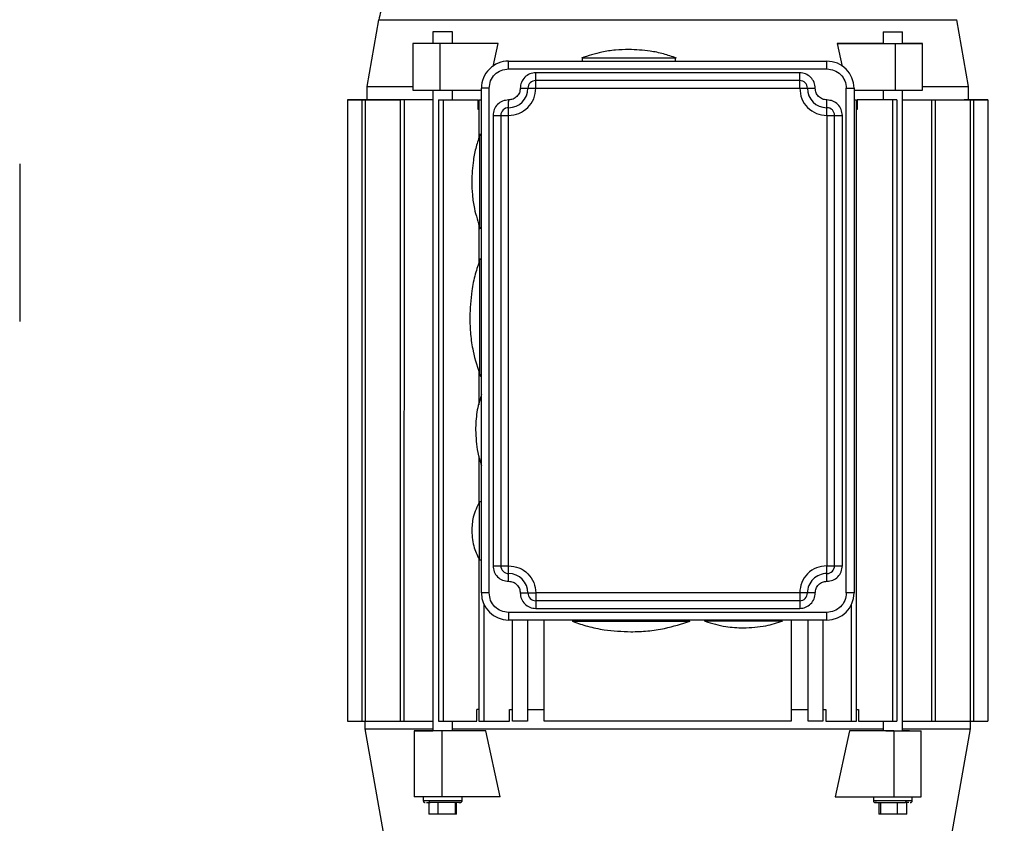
# Model space of a CAD drawing. Header units: inches. Extents: x 170 to 312, y 215 to 248.
# Tile 89 of 256: x 176.238 to 176.862, y 243.291 to 243.801. Entities that reach past the tile are written whole.
import ezdxf

# ---------------------------------------------------------------- set-up
doc = ezdxf.new("R2010")
doc.units = ezdxf.units.IN
doc.header["$LTSCALE"] = 0.25
doc.header["$MEASUREMENT"] = 0
doc.linetypes.add('PHANTOM2', pattern=[1.25, 0.625, -0.125, 0.125, -0.125, 0.125, -0.125])
for name, color, linetype in [('ANNOTATIONS', 1, 'Continuous'), ('HIDDEN', 6, 'PHANTOM2'), ('STANDARD MOTOR LH', 7, 'Continuous')]:
    doc.layers.add(name, color=color, linetype=linetype)
doc.styles.add('ARIAL', font='arial.ttf', dxfattribs={"height": 0.09375})
doc.dimstyles.new('STANDARD$0', dxfattribs={"dimtxt": 0.09375, "dimasz": 0.09375, "dimexe": 0.03125, "dimexo": 0.046875, "dimgap": 0.09, "dimtad": 0, "dimtih": 1, "dimtoh": 1, "dimdec": 4, "dimzin": 0, "dimdsep": 46, "dimtxsty": 'ARIAL', "dimcen": 0.09, "dimadec": 0, "dimazin": 0, "dimtfac": 1, "dimtdec": 4, "dimtofl": 0, "dimtmove": 0, "dimatfit": 1, "dimfxl": 1, "dimtolj": 1, "dimtzin": 0, "dimarcsym": 0})

# ---------------------------------------------------------------- blocks, each defined once
blk = doc.blocks.new('*D21')
at = {"layer": 'ANNOTATIONS', "color": 0, "lineweight": -2, "transparency": 16777216}
for p, q in [((176.23789, 244.66855), (176.23789, 245.27617)), ((177.43857, 243.2753), (177.43857, 245.27617)), ((176.33164, 245.24492), (176.65713, 245.24492)), ((177.34482, 245.24492), (177.01933, 245.24492))]:
    blk.add_line(p, q, dxfattribs=at)
at = {"layer": 'ANNOTATIONS', "color": 0, "transparency": 16777216}
for points in [[(176.33164, 245.26055), (176.33164, 245.2293), (176.23789, 245.24492)], [(177.34482, 245.26055), (177.34482, 245.2293), (177.43857, 245.24492)]]:
    blk.add_solid(points, dxfattribs=at)
at = {"layer": 'defpoints', "color": 0, "transparency": 16777216}
for p in [(176.23789, 245.24492), (176.23789, 244.62168), (177.43857, 243.22842)]:
    blk.add_point(p, dxfattribs=at)
at = {"layer": 'ANNOTATIONS', "color": 0, "transparency": 16777216, "insert": (176.83823, 245.24492), "char_height": 0.09375, "attachment_point": 5, "style": 'ARIAL'}
blk.add_mtext('\\A1;20"', dxfattribs=at)
blk = doc.blocks.new('*D22')
at = {"layer": 'ANNOTATIONS', "color": 0, "lineweight": -2, "transparency": 16777216}
for p, q in [((176.37607, 244.27329), (176.37607, 244.84246)), ((177.43857, 243.2753), (177.43857, 244.84246)), ((176.46982, 244.81121), (176.62221, 244.81121)), ((177.34482, 244.81121), (177.19243, 244.81121))]:
    blk.add_line(p, q, dxfattribs=at)
at = {"layer": 'ANNOTATIONS', "color": 0, "transparency": 16777216}
for points in [[(176.46982, 244.82683), (176.46982, 244.79558), (176.37607, 244.81121)], [(177.34482, 244.82683), (177.34482, 244.79558), (177.43857, 244.81121)]]:
    blk.add_solid(points, dxfattribs=at)
at = {"layer": 'defpoints', "color": 0, "transparency": 16777216}
for p in [(177.43857, 244.81121), (176.37607, 244.22641), (177.43857, 243.22842)]:
    blk.add_point(p, dxfattribs=at)
at = {"layer": 'ANNOTATIONS', "color": 0, "transparency": 16777216, "insert": (176.90732, 244.81121), "char_height": 0.09375, "attachment_point": 5, "style": 'ARIAL'}
blk.add_mtext('\\A1;17 3/8"', dxfattribs=at)

msp = doc.modelspace()

# ---------------------------------------------------------------- linework, layer by layer
at = {"layer": 'HIDDEN'}
msp.add_line((176.23789, 244.62168), (176.23789, 243.59099), dxfattribs=at)
at = {"layer": 'STANDARD MOTOR LH'}
for p, q in [((176.46545, 243.80056), (176.45801, 243.75832)), ((176.8394, 243.75832), (176.83196, 243.80056)), ((176.49988, 243.79277), (176.49988, 243.78539)), ((176.51218, 243.79277), (176.49988, 243.79277)), ((176.51218, 243.78539), (176.51218, 243.79277)), ((176.78523, 243.79277), (176.78523, 243.78539)), ((176.78523, 243.79277), (176.79753, 243.79277)), ((176.79753, 243.78539), (176.79753, 243.79277)), ((176.54125, 243.78539), (176.48714, 243.78539)), ((176.48714, 243.78539), (176.48714, 243.75586)), ((176.50454, 243.75586), (176.50454, 243.78539)), ((176.53806, 243.77087), (176.54125, 243.78539)), ((176.78523, 243.78539), (176.75616, 243.78539)), ((176.75616, 243.78539), (176.75935, 243.77087)), ((176.75616, 243.78539), (176.79287, 243.78539)), ((176.78523, 243.78539), (176.81027, 243.78539)), ((176.79287, 243.78539), (176.79287, 243.75586)), ((176.80043, 243.78539), (176.79753, 243.78539)), ((176.81027, 243.78539), (176.80043, 243.78539)), ((176.81027, 243.75586), (176.81027, 243.78539)), ((176.54782, 243.76939), (176.54782, 243.77431)), ((176.54782, 243.77431), (176.74959, 243.77431)), ((176.59457, 243.77648), (176.59457, 243.77431)), ((176.65363, 243.77431), (176.65363, 243.77648)), ((176.74959, 243.76939), (176.74959, 243.77431)), ((176.54782, 243.76939), (176.74959, 243.76939)), ((176.73237, 243.76693), (176.56504, 243.76693)), ((176.56504, 243.76164), (176.56504, 243.76693)), ((176.73237, 243.75709), (176.73237, 243.76693)), ((176.73237, 243.76201), (176.56504, 243.76201)), ((176.45801, 243.75832), (176.45801, 243.74971)), ((176.4913, 243.75586), (176.53059, 243.75586)), ((176.49988, 243.75586), (176.49988, 243.34986)), ((176.51218, 243.74971), (176.51218, 243.75586)), ((176.53552, 243.75709), (176.53059, 243.75709)), ((176.53059, 243.43721), (176.53059, 243.75709)), ((176.53551, 243.43721), (176.53552, 243.75709)), ((176.5552, 243.75709), (176.56504, 243.75709)), ((176.56504, 243.75709), (176.73237, 243.75709)), ((176.73237, 243.75709), (176.74221, 243.75709)), ((176.76189, 243.43721), (176.76189, 243.75709)), ((176.76189, 243.75709), (176.76681, 243.75709)), ((176.76681, 243.75709), (176.76681, 243.43721)), ((176.76681, 243.75586), (176.79287, 243.75586)), ((176.76681, 243.75709), (176.76681, 243.75709)), ((176.78523, 243.75586), (176.78523, 243.74971)), ((176.79287, 243.75586), (176.81027, 243.75586)), ((176.79753, 243.34985), (176.79753, 243.75586)), ((176.8394, 243.74971), (176.8394, 243.75832)), ((176.4457, 243.74971), (176.4457, 243.35601)), ((176.48166, 243.74971), (176.4457, 243.74971)), ((176.4457, 243.74971), (176.47875, 243.74971)), ((176.49988, 243.74971), (176.4457, 243.74971)), ((176.4457, 243.74971), (176.45819, 243.74971)), ((176.4457, 243.74971), (176.4457, 243.74971)), ((176.45801, 243.74971), (176.4457, 243.74971)), ((176.45483, 243.74971), (176.45483, 243.35601)), ((176.45483, 243.74971), (176.45483, 243.74971)), ((176.45801, 243.74971), (176.45483, 243.74971)), ((176.45483, 243.74971), (176.45801, 243.74971)), ((176.45692, 243.74971), (176.45692, 243.35601)), ((176.47913, 243.74971), (176.47913, 243.35601)), ((176.48153, 243.74971), (176.48152, 243.35601)), ((176.50347, 243.74971), (176.50346, 243.35601)), ((176.50347, 243.74971), (176.52854, 243.74971)), ((176.50627, 243.74971), (176.50627, 243.35601)), ((176.52854, 243.74356), (176.52854, 243.74971)), ((176.52898, 243.74971), (176.53059, 243.74971)), ((176.52898, 243.74971), (176.52898, 243.7253)), ((176.54782, 243.73986), (176.54782, 243.74875)), ((176.74959, 243.74334), (176.74959, 243.74971)), ((176.76681, 243.74971), (176.76843, 243.74971)), ((176.76843, 243.35601), (176.76843, 243.74971)), ((176.76887, 243.74971), (176.76887, 243.74356)), ((176.79394, 243.74971), (176.76887, 243.74971)), ((176.79114, 243.74971), (176.79114, 243.35601)), ((176.79394, 243.74971), (176.79394, 243.35601)), ((176.79753, 243.74971), (176.85171, 243.74971)), ((176.81588, 243.74971), (176.81588, 243.35601)), ((176.81828, 243.74971), (176.81828, 243.35601)), ((176.83663, 243.74971), (176.83735, 243.74971)), ((176.83663, 243.74971), (176.83663, 243.74971)), ((176.85171, 243.74971), (176.83663, 243.74971)), ((176.83735, 243.74971), (176.85171, 243.74971)), ((176.85171, 243.74971), (176.83898, 243.74971)), ((176.84049, 243.74971), (176.84049, 243.35601)), ((176.84258, 243.74971), (176.84257, 243.35601)), ((176.85171, 243.74971), (176.8517, 243.35601)), ((176.85171, 243.74971), (176.85171, 243.74971)), ((176.52898, 243.74356), (176.52854, 243.74356)), ((176.76887, 243.74356), (176.76843, 243.74356)), ((176.53798, 243.73986), (176.53797, 243.45443)), ((176.53798, 243.73986), (176.54782, 243.73986)), ((176.5429, 243.73986), (176.5429, 243.45443)), ((176.54782, 243.45443), (176.54782, 243.73986)), ((176.74959, 243.73986), (176.75943, 243.73986)), ((176.74959, 243.73986), (176.74959, 243.45443)), ((176.75451, 243.45443), (176.75451, 243.73986)), ((176.75943, 243.45443), (176.75943, 243.73986)), ((176.53059, 243.72756), (176.52966, 243.72756)), ((176.52898, 243.67108), (176.52897, 243.64641)), ((176.52966, 243.66851), (176.53059, 243.66851)), ((176.53059, 243.64882), (176.5297, 243.64882)), ((176.52897, 243.57775), (176.52897, 243.55654)), ((176.5297, 243.575), (176.53059, 243.575)), ((176.52897, 243.52384), (176.52897, 243.49387)), ((176.53059, 243.49503), (176.52939, 243.49503)), ((176.52897, 243.45916), (176.52897, 243.35601)), ((176.52939, 243.45812), (176.53059, 243.45812)), ((176.53797, 243.45443), (176.54782, 243.45443)), ((176.54782, 243.44914), (176.54782, 243.45443)), ((176.74959, 243.45443), (176.75943, 243.45443)), ((176.74959, 243.44459), (176.74959, 243.45443)), ((176.53551, 243.43721), (176.53059, 243.43721)), ((176.5552, 243.43721), (176.56504, 243.43721)), ((176.73236, 243.43721), (176.56504, 243.43721)), ((176.56504, 243.43532), (176.56504, 243.42737)), ((176.74221, 243.43721), (176.73236, 243.43721)), ((176.76681, 243.43721), (176.76189, 243.43721)), ((176.5321, 243.43017), (176.53209, 243.35601)), ((176.73236, 243.43228), (176.56504, 243.43229)), ((176.76531, 243.35601), (176.76531, 243.43017)), ((176.74959, 243.4249), (176.54782, 243.4249)), ((176.56504, 243.42737), (176.73236, 243.42736)), ((176.74959, 243.41998), (176.74959, 243.4249)), ((176.74959, 243.41998), (176.54782, 243.41998)), ((176.55028, 243.35601), (176.55028, 243.41998)), ((176.55975, 243.41998), (176.55975, 243.35601)), ((176.57033, 243.35601), (176.57033, 243.41998)), ((176.58842, 243.41998), (176.58842, 243.41909)), ((176.66224, 243.41909), (176.66224, 243.41998)), ((176.67208, 243.41998), (176.67208, 243.41928)), ((176.72129, 243.41928), (176.72129, 243.41998)), ((176.72707, 243.41998), (176.72707, 243.35601)), ((176.73765, 243.35601), (176.73765, 243.41998)), ((176.74713, 243.41998), (176.74713, 243.35601)), ((176.52764, 243.35601), (176.52764, 243.36339)), ((176.52897, 243.36339), (176.52764, 243.36339)), ((176.54851, 243.35601), (176.54851, 243.36339)), ((176.54851, 243.36339), (176.55028, 243.36339)), ((176.55975, 243.36339), (176.57033, 243.36339)), ((176.72707, 243.36339), (176.73765, 243.36339)), ((176.74713, 243.36339), (176.74889, 243.36339)), ((176.74889, 243.36339), (176.74889, 243.35601)), ((176.76843, 243.36339), (176.76976, 243.36339)), ((176.76976, 243.36339), (176.76976, 243.35601)), ((176.4457, 243.35601), (176.49988, 243.35601)), ((176.45677, 243.35601), (176.45677, 243.35109)), ((176.50346, 243.35601), (176.52764, 243.35601)), ((176.51218, 243.34986), (176.51218, 243.35601)), ((176.52897, 243.35601), (176.54851, 243.35601)), ((176.55975, 243.35601), (176.55028, 243.35601)), ((176.72707, 243.35601), (176.57033, 243.35601)), ((176.74713, 243.35601), (176.73765, 243.35601)), ((176.74889, 243.35601), (176.76843, 243.35601)), ((176.76976, 243.35601), (176.79394, 243.35601)), ((176.78523, 243.35601), (176.78523, 243.34985)), ((176.79753, 243.35601), (176.8517, 243.35601)), ((176.84063, 243.35109), (176.84063, 243.35601)), ((176.45677, 243.35109), (176.46835, 243.28542)), ((176.48801, 243.34986), (176.48801, 243.30803)), ((176.53343, 243.34986), (176.48801, 243.34986)), ((176.48801, 243.34986), (176.49552, 243.34986)), ((176.49552, 243.34986), (176.49988, 243.34986)), ((176.50541, 243.34986), (176.50541, 243.30803)), ((176.54259, 243.30803), (176.53343, 243.34986)), ((176.76397, 243.34985), (176.75481, 243.30802)), ((176.78703, 243.34985), (176.76397, 243.34985)), ((176.792, 243.34985), (176.76397, 243.34985)), ((176.792, 243.34985), (176.792, 243.30802)), ((176.80189, 243.34985), (176.79753, 243.34985)), ((176.80189, 243.34985), (176.8094, 243.34985)), ((176.8094, 243.30802), (176.8094, 243.34985)), ((176.82905, 243.28542), (176.84063, 243.35109)), ((176.54259, 243.30803), (176.48801, 243.30803)), ((176.49372, 243.30803), (176.49372, 243.30557)), ((176.49372, 243.30557), (176.51833, 243.30557)), ((176.49582, 243.30433), (176.4982, 243.30433)), ((176.49719, 243.30433), (176.49719, 243.29695)), ((176.50307, 243.30433), (176.50307, 243.29695)), ((176.51386, 243.30433), (176.51386, 243.29695)), ((176.51487, 243.29695), (176.51487, 243.30433)), ((176.51833, 243.30557), (176.51833, 243.30803)), ((176.75481, 243.30802), (176.792, 243.30802)), ((176.77907, 243.30802), (176.77907, 243.30556)), ((176.77907, 243.30556), (176.80368, 243.30556)), ((176.78254, 243.30433), (176.78254, 243.29695)), ((176.78355, 243.30433), (176.78355, 243.29695)), ((176.792, 243.30802), (176.8094, 243.30802)), ((176.79433, 243.29695), (176.79433, 243.30433)), ((176.80021, 243.29695), (176.80022, 243.30433)), ((176.80368, 243.30556), (176.80368, 243.30802)), ((176.51487, 243.29695), (176.49719, 243.29695)), ((176.80021, 243.29695), (176.78254, 243.29695))]:
    msp.add_line(p, q, dxfattribs=at)
at = {"layer": 'STANDARD MOTOR LH', "flags": 128}
for points in [[(176.46545, 243.80056), (176.47627, 243.80056), (176.48096, 243.80056), (176.51582, 243.80056), (176.52484, 243.80056), (176.57785, 243.80056), (176.58968, 243.80056), (176.6645, 243.80056), (176.67706, 243.80056), (176.82923, 243.80056), (176.83097, 243.80056), (176.83196, 243.80056)], [(176.59457, 243.77648), (176.59635, 243.77648), (176.59853, 243.77648), (176.65363, 243.77648)], [(176.56504, 243.75709), (176.56504, 243.76118), (176.56504, 243.76164)], [(176.45801, 243.75832), (176.45848, 243.75832), (176.47493, 243.75832), (176.48092, 243.75832), (176.48714, 243.75832)], [(176.48714, 243.75586), (176.4892, 243.75586), (176.4913, 243.75586)], [(176.81027, 243.75832), (176.83182, 243.75832), (176.83512, 243.75832), (176.8394, 243.75832)], [(176.54782, 243.74971), (176.54782, 243.74875)], [(176.74959, 243.73986), (176.74959, 243.7426), (176.74959, 243.74334)], [(176.52966, 243.66851), (176.52966, 243.67542), (176.52966, 243.67905), (176.52966, 243.68794), (176.52966, 243.69291), (176.52966, 243.70316), (176.52966, 243.70813), (176.52966, 243.7128), (176.52966, 243.71701), (176.52966, 243.72756)], [(176.5297, 243.575), (176.5297, 243.57544), (176.5297, 243.57672), (176.5297, 243.58532), (176.5297, 243.58954), (176.5297, 243.59944), (176.5297, 243.60489), (176.5297, 243.6105), (176.5297, 243.61615), (176.5297, 243.62701), (176.5297, 243.63198), (176.5297, 243.64039), (176.5297, 243.64364), (176.5297, 243.64882)], [(176.52939, 243.45812), (176.52939, 243.46793), (176.52939, 243.47164), (176.52939, 243.47956), (176.52939, 243.48341), (176.52939, 243.49407), (176.52939, 243.49492), (176.52939, 243.49503)], [(176.54782, 243.44459), (176.54782, 243.44868), (176.54782, 243.44914)], [(176.56504, 243.43721), (176.56504, 243.43625), (176.56504, 243.43532)], [(176.73236, 243.43721), (176.73236, 243.43084), (176.73236, 243.4301), (176.73236, 243.42736)], [(176.54782, 243.4249), (176.54782, 243.42302), (176.54782, 243.42217), (176.54782, 243.41998)], [(176.66224, 243.41909), (176.66052, 243.41909), (176.6584, 243.41909), (176.64296, 243.41909), (176.6378, 243.41909), (176.58842, 243.41909)], [(176.72129, 243.41928), (176.68864, 243.41928), (176.68438, 243.41928), (176.67208, 243.41928)], [(176.72707, 243.36339), (176.73242, 243.36339), (176.73417, 243.36339)], [(176.45677, 243.35109), (176.46657, 243.35109), (176.47107, 243.35109), (176.49988, 243.35109)], [(176.51218, 243.35109), (176.5671, 243.35109), (176.57901, 243.35109), (176.64222, 243.35109), (176.65518, 243.35109), (176.78523, 243.35109)], [(176.78703, 243.34985), (176.78902, 243.34985), (176.8094, 243.34985)], [(176.79753, 243.35109), (176.84039, 243.35109), (176.84063, 243.35109)]]:
    msp.add_lwpolyline(points, dxfattribs=at)
at = {"layer": 'STANDARD MOTOR LH'}
for centre, radius, start, end in [((176.54782, 243.75709), 0.01722, 89.99968, 179.99968), ((176.74959, 243.75709), 0.01722, 359.99968, 89.99968), ((176.56504, 243.75709), 0.00492, 89.99968, 179.99968), ((176.73237, 243.75709), 0.00492, 359.99968, 89.99968), ((176.54782, 243.75709), 0.0123, 269.99968, 359.99968), ((176.74959, 243.75709), 0.0123, 179.99968, 269.99968), ((176.54782, 243.73986), 0.00492, 89.99968, 179.99968), ((176.74959, 243.73986), 0.00492, 359.99968, 89.99968), ((176.54782, 243.45443), 0.00492, 179.99968, 269.99968), ((176.74959, 243.45443), 0.00492, 269.99968, 359.99968), ((176.54782, 243.43721), 0.0123, 359.99968, 89.99968), ((176.74959, 243.43721), 0.0123, 89.99968, 179.99968), ((176.54782, 243.43721), 0.01722, 179.99968, 269.99968), ((176.56504, 243.43721), 0.00492, 179.99968, 269.99968), ((176.73236, 243.43721), 0.00492, 269.99968, 359.99968), ((176.74959, 243.43721), 0.01722, 269.99968, 359.99968), ((176.49842, 243.30541), 0.0011, 171.92391, 258.6075), ((176.79899, 243.30541), 0.0011, 281.39607, 8.06798)]:
    msp.add_arc(centre, radius, start, end, dxfattribs=at)
for points, knots in [([(176.49938, 243.83903), (176.49626, 243.83786), (176.48989, 243.83547), (176.48142, 243.82944), (176.47387, 243.82133), (176.46809, 243.81155), (176.46637, 243.80404), (176.46557, 243.80053)], [0, 0, 0, 0, 0.185272, 0.377512, 0.572722, 0.800484, 1, 1, 1, 1]), ([(176.6241, 243.7817), (176.62124, 243.78161), (176.6155, 243.78144), (176.60533, 243.77992), (176.5983, 243.77765), (176.59401, 243.77627)], [0, 0, 0, 0, 0.279602, 0.560305, 1, 1, 1, 1]), ([(176.65419, 243.77627), (176.65148, 243.77719), (176.64604, 243.77903), (176.63599, 243.78116), (176.6286, 243.78149), (176.6241, 243.7817)], [0, 0, 0, 0, 0.279606, 0.560311, 1, 1, 1, 1]), ([(176.53552, 243.75709), (176.5357, 243.7587), (176.53607, 243.76193), (176.53892, 243.76599), (176.54298, 243.76884), (176.54621, 243.76921), (176.54782, 243.76939)], [0, 0, 0, 0, 0.2499879, 0.4999995, 0.7499993, 1, 1, 1, 1]), ([(176.56504, 243.76693), (176.56375, 243.76678), (176.56117, 243.76649), (176.55792, 243.76421), (176.55564, 243.76096), (176.55535, 243.75838), (176.5552, 243.75709)], [0, 0, 0, 0, 0.250002, 0.499982, 0.749981, 1, 1, 1, 1]), ([(176.74221, 243.75709), (176.74206, 243.75838), (176.74176, 243.76096), (176.73949, 243.76421), (176.73624, 243.76649), (176.73366, 243.76678), (176.73237, 243.76693)], [0, 0, 0, 0, 0.249988, 0.499994, 0.749998, 1, 1, 1, 1]), ([(176.74959, 243.76939), (176.7512, 243.76921), (176.75443, 243.76884), (176.75849, 243.76599), (176.76134, 243.76192), (176.76171, 243.7587), (176.76189, 243.75709)], [0, 0, 0, 0, 0.249991, 0.499985, 0.749988, 1, 1, 1, 1]), ([(176.54782, 243.73986), (176.55008, 243.74012), (176.55459, 243.74064), (176.56028, 243.74462), (176.56427, 243.75032), (176.56478, 243.75483), (176.56504, 243.75709)], [0, 0, 0, 0, 0.250001, 0.499996, 0.750013, 1, 1, 1, 1]), ([(176.5552, 243.75709), (176.55509, 243.75612), (176.55487, 243.75419), (176.55316, 243.75175), (176.55072, 243.75004), (176.54879, 243.74982), (176.54782, 243.74971)], [0, 0, 0, 0, 0.249991, 0.499991, 0.750004, 1, 1, 1, 1]), ([(176.73237, 243.75709), (176.73263, 243.75483), (176.73314, 243.75032), (176.73713, 243.74462), (176.74282, 243.74064), (176.74733, 243.74012), (176.74959, 243.73986)], [0, 0, 0, 0, 0.250005, 0.5, 0.750002, 1, 1, 1, 1]), ([(176.74959, 243.74971), (176.74862, 243.74982), (176.74669, 243.75004), (176.74425, 243.75175), (176.74254, 243.75419), (176.74232, 243.75612), (176.74221, 243.75709)], [0, 0, 0, 0, 0.249984, 0.499989, 0.74997, 1, 1, 1, 1]), ([(176.54782, 243.74971), (176.54653, 243.74956), (176.54395, 243.74926), (176.5407, 243.74699), (176.53842, 243.74373), (176.53812, 243.74115), (176.53798, 243.73986)], [0, 0, 0, 0, 0.250002, 0.499982, 0.749981, 1, 1, 1, 1]), ([(176.75943, 243.73986), (176.75929, 243.74115), (176.75899, 243.74373), (176.75671, 243.74699), (176.75346, 243.74926), (176.75088, 243.74956), (176.74959, 243.74971)], [0, 0, 0, 0, 0.25002, 0.500019, 0.749996, 1, 1, 1, 1]), ([(176.52987, 243.72813), (176.52895, 243.72542), (176.52711, 243.71998), (176.52498, 243.70992), (176.52465, 243.70254), (176.52444, 243.69803)], [0, 0, 0, 0, 0.279607, 0.560307, 1, 1, 1, 1]), ([(176.52444, 243.69803), (176.52453, 243.69517), (176.5247, 243.68943), (176.52622, 243.67927), (176.52849, 243.67223), (176.52987, 243.66794)], [0, 0, 0, 0, 0.279595, 0.560308, 1, 1, 1, 1]), ([(176.52963, 243.6485), (176.52861, 243.64545), (176.52644, 243.63899), (176.52389, 243.62677), (176.52347, 243.61754), (176.52321, 243.61191)], [0, 0, 0, 0, 0.2587772, 0.5475856, 1, 1, 1, 1]), ([(176.52321, 243.61191), (176.52332, 243.60833), (176.52353, 243.60116), (176.52542, 243.58846), (176.52824, 243.57966), (176.52996, 243.5743)], [0, 0, 0, 0, 0.2796019, 0.5603034, 1, 1, 1, 1]), ([(176.53059, 243.56289), (176.52948, 243.55921), (176.52729, 243.55192), (176.52703, 243.54432), (176.5269, 243.54055)], [0, 0, 0, 0, 0.50513, 1, 1, 1, 1]), ([(176.5269, 243.54055), (176.52711, 243.53576), (176.52745, 243.52807), (176.52973, 243.52075), (176.53059, 243.518)], [0, 0, 0, 0, 0.623954, 1, 1, 1, 1]), ([(176.52958, 243.49537), (176.52794, 243.49203), (176.52501, 243.48608), (176.52462, 243.47948), (176.52444, 243.47658)], [0, 0, 0, 0, 0.560002, 1, 1, 1, 1]), ([(176.52444, 243.47658), (176.52473, 243.47287), (176.52523, 243.46626), (176.52825, 243.46038), (176.52958, 243.45779)], [0, 0, 0, 0, 0.559999, 1, 1, 1, 1]), ([(176.53797, 243.45443), (176.53812, 243.45314), (176.53842, 243.45056), (176.54069, 243.44731), (176.54395, 243.44503), (176.54653, 243.44474), (176.54782, 243.44459)], [0, 0, 0, 0, 0.249989, 0.499993, 0.749997, 1, 1, 1, 1]), ([(176.54782, 243.45443), (176.55007, 243.45417), (176.55459, 243.45366), (176.56028, 243.44967), (176.56426, 243.44398), (176.56478, 243.43946), (176.56504, 243.43721)], [0, 0, 0, 0, 0.2500029, 0.50001, 0.750011, 1, 1, 1, 1]), ([(176.74959, 243.45443), (176.74733, 243.45417), (176.74282, 243.45365), (176.73712, 243.44967), (176.73314, 243.44398), (176.73262, 243.43946), (176.73236, 243.43721)], [0, 0, 0, 0, 0.25, 0.499994, 0.749992, 1, 1, 1, 1]), ([(176.74959, 243.44459), (176.75088, 243.44474), (176.75346, 243.44503), (176.75671, 243.44731), (176.75899, 243.45056), (176.75928, 243.45314), (176.75943, 243.45443)], [0, 0, 0, 0, 0.250002, 0.500006, 0.750011, 1, 1, 1, 1]), ([(176.54782, 243.44459), (176.54878, 243.44448), (176.55072, 243.44426), (176.55316, 243.44255), (176.55487, 243.44011), (176.55509, 243.43817), (176.5552, 243.43721)], [0, 0, 0, 0, 0.250003, 0.500018, 0.750012, 1, 1, 1, 1]), ([(176.74221, 243.43721), (176.74232, 243.43817), (176.74254, 243.44011), (176.74425, 243.44255), (176.74669, 243.44426), (176.74862, 243.44448), (176.74959, 243.44459)], [0, 0, 0, 0, 0.249983, 0.500019, 0.749995, 1, 1, 1, 1]), ([(176.54782, 243.4249), (176.5462, 243.42509), (176.54298, 243.42546), (176.53891, 243.4283), (176.53607, 243.43237), (176.5357, 243.4356), (176.53551, 243.43721)], [0, 0, 0, 0, 0.250006, 0.500005, 0.750013, 1, 1, 1, 1]), ([(176.5552, 243.43721), (176.55535, 243.43592), (176.55564, 243.43334), (176.55792, 243.43009), (176.56117, 243.42781), (176.56375, 243.42751), (176.56504, 243.42737)], [0, 0, 0, 0, 0.249988, 0.499994, 0.749998, 1, 1, 1, 1]), ([(176.73236, 243.42736), (176.73365, 243.42751), (176.73623, 243.42781), (176.73949, 243.43008), (176.74176, 243.43334), (176.74206, 243.43592), (176.74221, 243.43721)], [0, 0, 0, 0, 0.250001, 0.500008, 0.750012, 1, 1, 1, 1]), ([(176.76189, 243.43721), (176.76171, 243.43559), (176.76134, 243.43237), (176.75849, 243.4283), (176.75443, 243.42546), (176.7512, 243.42509), (176.74959, 243.4249)], [0, 0, 0, 0, 0.250015, 0.499999, 0.749996, 1, 1, 1, 1]), ([(176.58874, 243.41902), (176.59179, 243.418), (176.59825, 243.41583), (176.61047, 243.41328), (176.6197, 243.41286), (176.62533, 243.4126)], [0, 0, 0, 0, 0.258769, 0.547585, 1, 1, 1, 1]), ([(176.62533, 243.4126), (176.6289, 243.41271), (176.63608, 243.41292), (176.64878, 243.41481), (176.65758, 243.41763), (176.66294, 243.41935)], [0, 0, 0, 0, 0.279608, 0.5603032, 1, 1, 1, 1]), ([(176.67247, 243.41923), (176.67677, 243.41792), (176.68468, 243.41551), (176.69292, 243.4152), (176.69669, 243.41506)], [0, 0, 0, 0, 0.544036, 1, 1, 1, 1]), ([(176.69669, 243.41506), (176.70148, 243.4153), (176.71003, 243.41572), (176.71818, 243.41831), (176.72176, 243.41945)], [0, 0, 0, 0, 0.560004, 1, 1, 1, 1]), ([(176.49373, 243.30571), (176.49373, 243.30559), (176.49372, 243.30534), (176.49385, 243.30497), (176.49411, 243.30463), (176.4945, 243.30438), (176.49481, 243.30435), (176.49496, 243.30433)], [0, 0, 0, 0, 0.171234, 0.359547, 0.557105, 0.787317, 1, 1, 1, 1]), ([(176.51632, 243.30433), (176.51669, 243.30433), (176.51745, 243.30434), (176.5165, 243.30433), (176.51407, 243.30433), (176.51037, 243.30433), (176.50604, 243.30434), (176.50163, 243.30433), (176.49934, 243.30433), (176.4982, 243.30433)], [0, 0, 0, 0, 0.133767, 0.278127, 0.422513, 0.566891, 0.711261, 0.855636, 1, 1, 1, 1]), ([(176.5171, 243.30433), (176.51723, 243.30435), (176.51748, 243.30437), (176.51784, 243.30456), (176.51814, 243.30486), (176.51833, 243.30527), (176.51833, 243.30557), (176.51832, 243.30571)], [0, 0, 0, 0, 0.179225, 0.372689, 0.571114, 0.796532, 1, 1, 1, 1]), ([(176.77908, 243.30571), (176.77908, 243.30559), (176.77907, 243.30534), (176.7792, 243.30497), (176.77946, 243.30463), (176.77985, 243.30438), (176.78016, 243.30435), (176.7803, 243.30433)], [0, 0, 0, 0, 0.171234, 0.35956, 0.557098, 0.78728, 1, 1, 1, 1]), ([(176.78117, 243.30433), (176.78116, 243.30433), (176.78034, 243.30433), (176.78013, 243.30433), (176.78085, 243.30433), (176.78335, 243.30433), (176.78703, 243.30433), (176.79136, 243.30433), (176.79578, 243.30433), (176.79806, 243.30433), (176.79921, 243.30433)], [0, 0, 0, 0, 0.0014989, 0.1441613, 0.2867895, 0.4294487, 0.5720769, 0.7147156, 0.8573543, 1, 1, 1, 1]), ([(176.80167, 243.30433), (176.80165, 243.30433), (176.80137, 243.30433), (176.80025, 243.30433), (176.79921, 243.30433)], [0, 0, 0, 0, 0.068356, 1, 1, 1, 1]), ([(176.80245, 243.30433), (176.80257, 243.30434), (176.80283, 243.30437), (176.80319, 243.30455), (176.80349, 243.30486), (176.80368, 243.30527), (176.80367, 243.30557), (176.80367, 243.30571)], [0, 0, 0, 0, 0.1792244, 0.3726888, 0.5710878, 0.796534, 1, 1, 1, 1])]:
    msp.add_open_spline(points, degree=3, knots=knots, dxfattribs=at)

# ---------------------------------------------------------------- dimensions: what is measured, and where the dimension line sits
at = {"layer": 'ANNOTATIONS'}
for base, p1, p2, text, picture, middle in [((176.23789, 245.24492), (177.43857, 243.22842), (176.23789, 244.62168), '20"', '*D21', (176.83823, 245.24492)), ((177.43857, 244.81121), (176.37607, 244.22641), (177.43857, 243.22842), '17 3/8"', '*D22', (176.90732, 244.81121))]:
    dim = msp.add_linear_dim(base=base, p1=p1, p2=p2, text=text, dimstyle='STANDARD$0', dxfattribs=at)
    dim.commit()
    dim.dimension.update_dxf_attribs({"geometry": picture, "text_midpoint": middle, "dimtype": 160})

doc.saveas('drawing.dxf')
